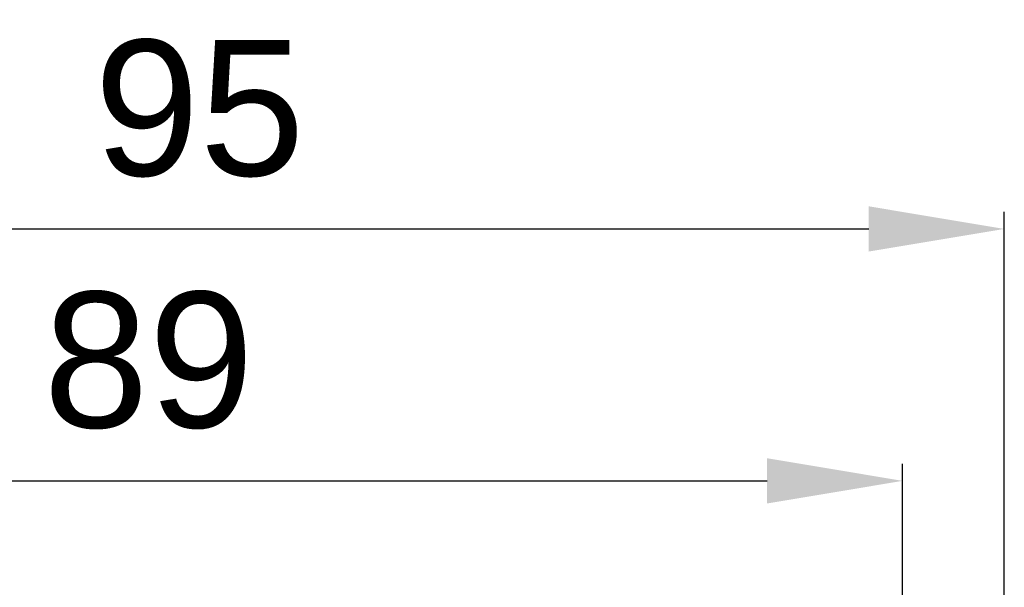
# Model space of a CAD drawing. Extents: x 12050 to 12411, y -1362 to -1020.
# Tile 24 of 36: x 12115 to 12173, y -1055 to -1022. Entities that reach past the tile are written whole.
import ezdxf

# ---------------------------------------------------------------- set-up
doc = ezdxf.new("R2010")
doc.units = 0
doc.layers.get('DEFPOINTS').update_dxf_attribs({"color": 8, "linetype": 'CONTINUOUS'})
doc.layers.add('2', color=2, linetype='CONTINUOUS')
doc.styles.get("Standard").update_dxf_attribs({"font": 'ARIAL.TTF'})
doc.dimstyles.new('ISO-25', dxfattribs={"dimtxt": 8, "dimasz": 8, "dimexe": 1, "dimexo": 1, "dimgap": 3, "dimtad": 1, "dimtxsty": 'STANDARD', "dimcen": 0, "dimclrd": 256, "dimclre": 256, "dimclrt": 2, "dimazin": 3, "dimtfac": 1, "dimtmove": 0, "dimatfit": 3})

# ---------------------------------------------------------------- blocks, each defined once
blk = doc.blocks.new('*D35')
at = {"layer": '2', "color": 7}
for p, q in [((12077.72, -1077.469), (12077.72, -1032.88)), ((12172.72, -1077.469), (12172.72, -1032.88)), ((12085.72, -1033.88), (12164.72, -1033.88))]:
    blk.add_line(p, q, dxfattribs=at)
for points in [[(12085.72, -1032.547), (12085.72, -1035.213), (12077.72, -1033.88)], [(12164.72, -1032.547), (12164.72, -1035.213), (12172.72, -1033.88)]]:
    blk.add_solid(points, dxfattribs=at)
at = {"layer": 'DEFPOINTS', "color": 0}
for p in [(12172.72, -1033.88), (12077.72, -1078.469), (12172.72, -1078.469)]:
    blk.add_point(p, dxfattribs=at)
at = {"layer": '2', "color": 7, "insert": (12125.22, -1026.795), "char_height": 8, "attachment_point": 5}
blk.add_mtext('95', dxfattribs=at)
blk = doc.blocks.new('*D36')
at = {"layer": '2', "color": 7}
for p, q in [((12077.72, -1077.469), (12077.72, -1047.733)), ((12166.72, -1071.158), (12166.72, -1047.733)), ((12085.72, -1048.733), (12158.72, -1048.733))]:
    blk.add_line(p, q, dxfattribs=at)
for points in [[(12085.72, -1047.4), (12085.72, -1050.066), (12077.72, -1048.733)], [(12158.72, -1047.4), (12158.72, -1050.066), (12166.72, -1048.733)]]:
    blk.add_solid(points, dxfattribs=at)
at = {"layer": 'DEFPOINTS', "color": 0}
for p in [(12166.72, -1048.733), (12166.72, -1072.158), (12077.72, -1078.469)]:
    blk.add_point(p, dxfattribs=at)
at = {"layer": '2', "color": 7, "insert": (12122.22, -1041.648), "char_height": 8, "attachment_point": 5}
blk.add_mtext('89', dxfattribs=at)

msp = doc.modelspace()

# ---------------------------------------------------------------- dimensions: what is measured, and where the dimension line sits
at = {"layer": '2', "color": 7}
dim = msp.add_linear_dim(base=(12172.72, -1033.88), p1=(12077.72, -1078.469), p2=(12172.72, -1078.469), dimstyle='ISO-25', override={"dimclrd": 7, "dimclre": 7, "dimclrt": 7}, dxfattribs=at)
dim.commit()
dim.dimension.update_dxf_attribs({"geometry": '*D35', "text_midpoint": (12125.22, -1033.88), "dimtype": 160})
dim = msp.add_linear_dim(base=(12166.72, -1048.733), p1=(12077.72, -1078.469), p2=(12166.72, -1072.158), dimstyle='ISO-25', override={"dimclrd": 7, "dimclre": 7, "dimclrt": 7}, dxfattribs=at)
dim.commit()
dim.dimension.update_dxf_attribs({"geometry": '*D36', "text_midpoint": (12122.22, -1041.648)})

doc.saveas('drawing.dxf')
